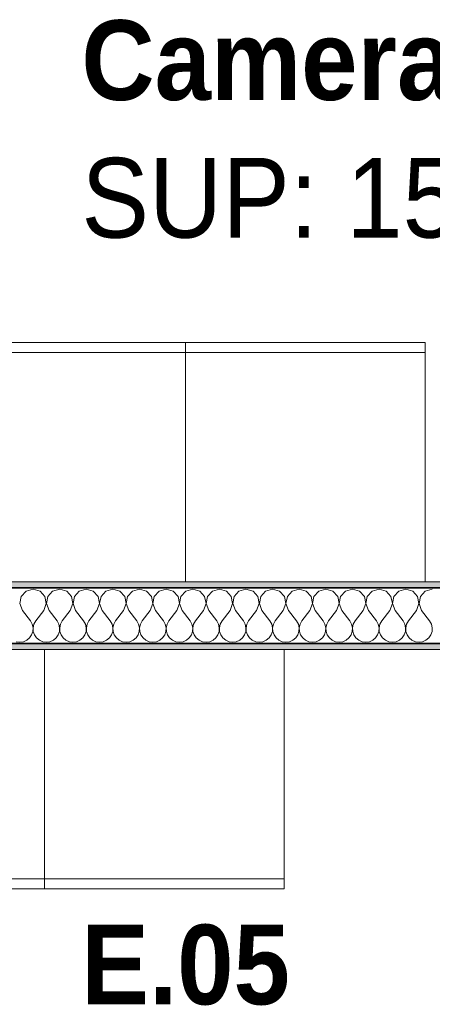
# Model space of a CAD drawing. Header units: metres. Extents: x -7.1 to 26.5, y -14.7 to 18.1.
# Tile 41 of 182: x 3.7 to 4.7, y 5.7 to 8.2. Entities that reach past the tile are written whole.
import ezdxf

# ---------------------------------------------------------------- set-up
doc = ezdxf.new("R2010")
doc.units = ezdxf.units.M
doc.linetypes.add('AUSGEZOGEN', pattern=[0])
for name, color, linetype in [('XR$1$015 Innenwände', 7, 'AUSGEZOGEN'), ('XR$1$015 Innenwände Schichttrennlinien', 7, 'AUSGEZOGEN'), ('XR$1$065 Möbel Einrichtung', 7, 'AUSGEZOGEN'), ('XR$1$080 Raumdefinitionen Kontur', 7, 'AUSGEZOGEN'), ('XR$2$080 Raumdefinitionen Text_1', 7, 'AUSGEZOGEN'), ('XR$3$015 Innenwände Bauteilschraffuren', 7, 'AUSGEZOGEN')]:
    doc.layers.add(name, color=color, linetype=linetype)
doc.styles.add('ARIAL', font='arial.ttf')

# ---------------------------------------------------------------- blocks, each defined once
blk = doc.blocks.new('COMPLEXOBJECT_162')
at = {"layer": 'XR$3$015 Innenwände Bauteilschraffuren', "color": 8, "linetype": 'AUSGEZOGEN', "lineweight": 13, "transparency": 33554687}
for p, q in [((3.6702, 6.7467), (3.6668, 6.7288)), ((3.6825, 6.7602), (3.6702, 6.7467)), ((3.7, 6.7652), (3.6825, 6.7602)), ((3.7175, 6.7602), (3.7, 6.7652)), ((3.7298, 6.7467), (3.7175, 6.7602)), ((3.7332, 6.7288), (3.7298, 6.7467)), ((3.7369, 6.7467), (3.7335, 6.7288)), ((3.7491, 6.7602), (3.7369, 6.7467)), ((3.7667, 6.7652), (3.7491, 6.7602)), ((3.7842, 6.7602), (3.7667, 6.7652)), ((3.7965, 6.7467), (3.7842, 6.7602)), ((3.7999, 6.7288), (3.7965, 6.7467)), ((3.8035, 6.7467), (3.8001, 6.7288)), ((3.8158, 6.7602), (3.8035, 6.7467)), ((3.8333, 6.7652), (3.8158, 6.7602)), ((3.8509, 6.7602), (3.8333, 6.7652)), ((3.8631, 6.7467), (3.8509, 6.7602)), ((3.8665, 6.7288), (3.8631, 6.7467)), ((3.8702, 6.7467), (3.8668, 6.7288)), ((3.8825, 6.7602), (3.8702, 6.7467)), ((3.9, 6.7652), (3.8825, 6.7602)), ((3.9175, 6.7602), (3.9, 6.7652)), ((3.9298, 6.7467), (3.9175, 6.7602)), ((3.9332, 6.7288), (3.9298, 6.7467)), ((3.9369, 6.7467), (3.9335, 6.7288)), ((3.9491, 6.7602), (3.9369, 6.7467)), ((3.9667, 6.7652), (3.9491, 6.7602)), ((3.9842, 6.7602), (3.9667, 6.7652)), ((3.9965, 6.7467), (3.9842, 6.7602)), ((3.9999, 6.7288), (3.9965, 6.7467)), ((4.0035, 6.7467), (4.0001, 6.7288)), ((4.0158, 6.7602), (4.0035, 6.7467)), ((4.0333, 6.7652), (4.0158, 6.7602)), ((4.0509, 6.7602), (4.0333, 6.7652)), ((4.0631, 6.7467), (4.0509, 6.7602)), ((4.0665, 6.7288), (4.0631, 6.7467)), ((4.0702, 6.7467), (4.0668, 6.7288)), ((4.0825, 6.7602), (4.0702, 6.7467)), ((4.1, 6.7652), (4.0825, 6.7602)), ((4.1175, 6.7602), (4.1, 6.7652)), ((4.1298, 6.7467), (4.1175, 6.7602)), ((4.1332, 6.7288), (4.1298, 6.7467)), ((4.1369, 6.7467), (4.1335, 6.7288)), ((4.1491, 6.7602), (4.1369, 6.7467)), ((4.1667, 6.7652), (4.1491, 6.7602)), ((4.1842, 6.7602), (4.1667, 6.7652)), ((4.1965, 6.7467), (4.1842, 6.7602)), ((4.1999, 6.7288), (4.1965, 6.7467)), ((4.2035, 6.7467), (4.2001, 6.7288)), ((4.2158, 6.7602), (4.2035, 6.7467)), ((4.2333, 6.7652), (4.2158, 6.7602)), ((4.2509, 6.7602), (4.2333, 6.7652)), ((4.2631, 6.7467), (4.2509, 6.7602)), ((4.2665, 6.7288), (4.2631, 6.7467)), ((4.2702, 6.7467), (4.2668, 6.7288)), ((4.2825, 6.7602), (4.2702, 6.7467)), ((4.3, 6.7652), (4.2825, 6.7602)), ((4.3175, 6.7602), (4.3, 6.7652)), ((4.3298, 6.7467), (4.3175, 6.7602)), ((4.3332, 6.7288), (4.3298, 6.7467)), ((4.3369, 6.7467), (4.3335, 6.7288)), ((4.3491, 6.7602), (4.3369, 6.7467)), ((4.3667, 6.7652), (4.3491, 6.7602)), ((4.3842, 6.7602), (4.3667, 6.7652)), ((4.3965, 6.7467), (4.3842, 6.7602)), ((4.3999, 6.7288), (4.3965, 6.7467)), ((4.4035, 6.7467), (4.4001, 6.7288)), ((4.4158, 6.7602), (4.4035, 6.7467)), ((4.4333, 6.7652), (4.4158, 6.7602)), ((4.4509, 6.7602), (4.4333, 6.7652)), ((4.4631, 6.7467), (4.4509, 6.7602)), ((4.4665, 6.7288), (4.4631, 6.7467)), ((4.4702, 6.7467), (4.4668, 6.7288)), ((4.4825, 6.7602), (4.4702, 6.7467)), ((4.5, 6.7652), (4.4825, 6.7602)), ((4.5175, 6.7602), (4.5, 6.7652)), ((4.5298, 6.7467), (4.5175, 6.7602)), ((4.5332, 6.7288), (4.5298, 6.7467)), ((4.5369, 6.7467), (4.5335, 6.7288)), ((4.5491, 6.7602), (4.5369, 6.7467)), ((4.5667, 6.7652), (4.5491, 6.7602)), ((4.5842, 6.7602), (4.5667, 6.7652)), ((4.5965, 6.7467), (4.5842, 6.7602)), ((4.5999, 6.7288), (4.5965, 6.7467)), ((4.6035, 6.7467), (4.6001, 6.7288)), ((4.6158, 6.7602), (4.6035, 6.7467)), ((4.6333, 6.7652), (4.6158, 6.7602)), ((4.6509, 6.7602), (4.6333, 6.7652)), ((4.6631, 6.7467), (4.6509, 6.7602)), ((4.6665, 6.7288), (4.6631, 6.7467)), ((4.6702, 6.7467), (4.6668, 6.7288)), ((4.6825, 6.7602), (4.6702, 6.7467)), ((4.7, 6.7652), (4.6825, 6.7602)), ((3.6668, 6.7288), (3.6733, 6.7118)), ((3.7267, 6.7118), (3.7332, 6.7288)), ((3.7335, 6.7288), (3.74, 6.7118)), ((3.7933, 6.7118), (3.7999, 6.7288)), ((3.8001, 6.7288), (3.8067, 6.7118)), ((3.86, 6.7118), (3.8665, 6.7288)), ((3.8668, 6.7288), (3.8733, 6.7118)), ((3.9267, 6.7118), (3.9332, 6.7288)), ((3.9335, 6.7288), (3.94, 6.7118)), ((3.9933, 6.7118), (3.9999, 6.7288)), ((4.0001, 6.7288), (4.0067, 6.7118)), ((4.06, 6.7118), (4.0665, 6.7288)), ((4.0668, 6.7288), (4.0733, 6.7118)), ((4.1267, 6.7118), (4.1332, 6.7288)), ((4.1335, 6.7288), (4.14, 6.7118)), ((4.1933, 6.7118), (4.1999, 6.7288)), ((4.2001, 6.7288), (4.2067, 6.7118)), ((4.26, 6.7118), (4.2665, 6.7288)), ((4.2668, 6.7288), (4.2733, 6.7118)), ((4.3267, 6.7118), (4.3332, 6.7288)), ((4.3335, 6.7288), (4.34, 6.7118)), ((4.3933, 6.7118), (4.3999, 6.7288)), ((4.4001, 6.7288), (4.4067, 6.7118)), ((4.46, 6.7118), (4.4665, 6.7288)), ((4.4668, 6.7288), (4.4733, 6.7118)), ((4.5267, 6.7118), (4.5332, 6.7288)), ((4.5335, 6.7288), (4.54, 6.7118)), ((4.5933, 6.7118), (4.5999, 6.7288)), ((4.6001, 6.7288), (4.6067, 6.7118)), ((4.66, 6.7118), (4.6665, 6.7288)), ((4.6668, 6.7288), (4.6733, 6.7118)), ((3.6733, 6.7118), (3.6933, 6.6852)), ((3.7267, 6.7118), (3.7067, 6.6852)), ((3.74, 6.7118), (3.76, 6.6852)), ((3.7933, 6.7118), (3.7733, 6.6852)), ((3.8067, 6.7118), (3.8267, 6.6852)), ((3.86, 6.7118), (3.84, 6.6852)), ((3.8733, 6.7118), (3.8933, 6.6852)), ((3.9267, 6.7118), (3.9067, 6.6852)), ((3.94, 6.7118), (3.96, 6.6852)), ((3.9933, 6.7118), (3.9733, 6.6852)), ((4.0067, 6.7118), (4.0267, 6.6852)), ((4.06, 6.7118), (4.04, 6.6852)), ((4.0733, 6.7118), (4.0933, 6.6852)), ((4.1267, 6.7118), (4.1067, 6.6852)), ((4.14, 6.7118), (4.16, 6.6852)), ((4.1933, 6.7118), (4.1733, 6.6852)), ((4.2067, 6.7118), (4.2267, 6.6852)), ((4.26, 6.7118), (4.24, 6.6852)), ((4.2733, 6.7118), (4.2933, 6.6852)), ((4.3267, 6.7118), (4.3067, 6.6852)), ((4.34, 6.7118), (4.36, 6.6852)), ((4.3933, 6.7118), (4.3733, 6.6852)), ((4.4067, 6.7118), (4.4267, 6.6852)), ((4.46, 6.7118), (4.44, 6.6852)), ((4.4733, 6.7118), (4.4933, 6.6852)), ((4.5267, 6.7118), (4.5067, 6.6852)), ((4.54, 6.7118), (4.56, 6.6852)), ((4.5933, 6.7118), (4.5733, 6.6852)), ((4.6067, 6.7118), (4.6267, 6.6852)), ((4.66, 6.7118), (4.64, 6.6852)), ((4.6733, 6.7118), (4.6933, 6.6852)), ((3.6978, 6.6771), (3.6933, 6.6852)), ((3.6999, 6.6682), (3.6978, 6.6771)), ((3.7022, 6.6771), (3.7001, 6.6682)), ((3.7067, 6.6852), (3.7022, 6.6771)), ((3.7645, 6.6771), (3.76, 6.6852)), ((3.7665, 6.6682), (3.7645, 6.6771)), ((3.7689, 6.6771), (3.7668, 6.6682)), ((3.7733, 6.6852), (3.7689, 6.6771)), ((3.8311, 6.6771), (3.8267, 6.6852)), ((3.8332, 6.6682), (3.8311, 6.6771)), ((3.8355, 6.6771), (3.8335, 6.6682)), ((3.84, 6.6852), (3.8355, 6.6771)), ((3.8978, 6.6771), (3.8933, 6.6852)), ((3.8999, 6.6682), (3.8978, 6.6771)), ((3.9022, 6.6771), (3.9001, 6.6682)), ((3.9067, 6.6852), (3.9022, 6.6771)), ((3.9645, 6.6771), (3.96, 6.6852)), ((3.9665, 6.6682), (3.9645, 6.6771)), ((3.9689, 6.6771), (3.9668, 6.6682)), ((3.9733, 6.6852), (3.9689, 6.6771)), ((4.0311, 6.6771), (4.0267, 6.6852)), ((4.0332, 6.6682), (4.0311, 6.6771)), ((4.0355, 6.6771), (4.0335, 6.6682)), ((4.04, 6.6852), (4.0355, 6.6771)), ((4.0978, 6.6771), (4.0933, 6.6852)), ((4.0999, 6.6682), (4.0978, 6.6771)), ((4.1022, 6.6771), (4.1001, 6.6682)), ((4.1067, 6.6852), (4.1022, 6.6771)), ((4.1645, 6.6771), (4.16, 6.6852)), ((4.1665, 6.6682), (4.1645, 6.6771)), ((4.1689, 6.6771), (4.1668, 6.6682)), ((4.1733, 6.6852), (4.1689, 6.6771)), ((4.2311, 6.6771), (4.2267, 6.6852)), ((4.2332, 6.6682), (4.2311, 6.6771)), ((4.2355, 6.6771), (4.2335, 6.6682)), ((4.24, 6.6852), (4.2355, 6.6771)), ((4.2978, 6.6771), (4.2933, 6.6852)), ((4.2999, 6.6682), (4.2978, 6.6771)), ((4.3022, 6.6771), (4.3001, 6.6682)), ((4.3067, 6.6852), (4.3022, 6.6771)), ((4.3645, 6.6771), (4.36, 6.6852)), ((4.3665, 6.6682), (4.3645, 6.6771)), ((4.3689, 6.6771), (4.3668, 6.6682)), ((4.3733, 6.6852), (4.3689, 6.6771)), ((4.4311, 6.6771), (4.4267, 6.6852)), ((4.4332, 6.6682), (4.4311, 6.6771)), ((4.4355, 6.6771), (4.4335, 6.6682)), ((4.44, 6.6852), (4.4355, 6.6771)), ((4.4978, 6.6771), (4.4933, 6.6852)), ((4.4999, 6.6682), (4.4978, 6.6771)), ((4.5022, 6.6771), (4.5001, 6.6682)), ((4.5067, 6.6852), (4.5022, 6.6771)), ((4.5645, 6.6771), (4.56, 6.6852)), ((4.5665, 6.6682), (4.5645, 6.6771)), ((4.5689, 6.6771), (4.5668, 6.6682)), ((4.5733, 6.6852), (4.5689, 6.6771)), ((4.6311, 6.6771), (4.6267, 6.6852)), ((4.6332, 6.6682), (4.6311, 6.6771)), ((4.6355, 6.6771), (4.6335, 6.6682)), ((4.64, 6.6852), (4.6355, 6.6771)), ((4.6978, 6.6771), (4.6933, 6.6852)), ((4.6999, 6.6682), (4.6978, 6.6771)), ((3.6913, 6.6427), (3.6965, 6.6503)), ((3.6965, 6.6503), (3.6994, 6.659)), ((3.6994, 6.659), (3.6999, 6.6682)), ((3.7001, 6.6682), (3.7006, 6.659)), ((3.7006, 6.659), (3.7035, 6.6503)), ((3.7035, 6.6503), (3.7087, 6.6427)), ((3.7579, 6.6427), (3.7631, 6.6503)), ((3.7631, 6.6503), (3.7661, 6.659)), ((3.7661, 6.659), (3.7665, 6.6682)), ((3.7668, 6.6682), (3.7672, 6.659)), ((3.7672, 6.659), (3.7702, 6.6503)), ((3.7702, 6.6503), (3.7754, 6.6427)), ((3.8246, 6.6427), (3.8298, 6.6503)), ((3.8298, 6.6503), (3.8328, 6.659)), ((3.8328, 6.659), (3.8332, 6.6682)), ((3.8335, 6.6682), (3.8339, 6.659)), ((3.8339, 6.659), (3.8369, 6.6503)), ((3.8369, 6.6503), (3.8421, 6.6427)), ((3.8913, 6.6427), (3.8965, 6.6503)), ((3.8965, 6.6503), (3.8994, 6.659)), ((3.8994, 6.659), (3.8999, 6.6682)), ((3.9001, 6.6682), (3.9006, 6.659)), ((3.9006, 6.659), (3.9035, 6.6503)), ((3.9035, 6.6503), (3.9087, 6.6427)), ((3.9579, 6.6427), (3.9631, 6.6503)), ((3.9631, 6.6503), (3.9661, 6.659)), ((3.9661, 6.659), (3.9665, 6.6682)), ((3.9668, 6.6682), (3.9672, 6.659)), ((3.9672, 6.659), (3.9702, 6.6503)), ((3.9702, 6.6503), (3.9754, 6.6427)), ((4.0246, 6.6427), (4.0298, 6.6503)), ((4.0298, 6.6503), (4.0328, 6.659)), ((4.0328, 6.659), (4.0332, 6.6682)), ((4.0335, 6.6682), (4.0339, 6.659)), ((4.0339, 6.659), (4.0369, 6.6503)), ((4.0369, 6.6503), (4.0421, 6.6427)), ((4.0913, 6.6427), (4.0965, 6.6503)), ((4.0965, 6.6503), (4.0994, 6.659)), ((4.0994, 6.659), (4.0999, 6.6682)), ((4.1001, 6.6682), (4.1006, 6.659)), ((4.1006, 6.659), (4.1035, 6.6503)), ((4.1035, 6.6503), (4.1087, 6.6427)), ((4.1579, 6.6427), (4.1631, 6.6503)), ((4.1631, 6.6503), (4.1661, 6.659)), ((4.1661, 6.659), (4.1665, 6.6682)), ((4.1668, 6.6682), (4.1672, 6.659)), ((4.1672, 6.659), (4.1702, 6.6503)), ((4.1702, 6.6503), (4.1754, 6.6427)), ((4.2246, 6.6427), (4.2298, 6.6503)), ((4.2298, 6.6503), (4.2328, 6.659)), ((4.2328, 6.659), (4.2332, 6.6682)), ((4.2335, 6.6682), (4.2339, 6.659)), ((4.2339, 6.659), (4.2369, 6.6503)), ((4.2369, 6.6503), (4.2421, 6.6427)), ((4.2913, 6.6427), (4.2965, 6.6503)), ((4.2965, 6.6503), (4.2994, 6.659)), ((4.2994, 6.659), (4.2999, 6.6682)), ((4.3001, 6.6682), (4.3006, 6.659)), ((4.3006, 6.659), (4.3035, 6.6503)), ((4.3035, 6.6503), (4.3087, 6.6427)), ((4.3579, 6.6427), (4.3631, 6.6503)), ((4.3631, 6.6503), (4.3661, 6.659)), ((4.3661, 6.659), (4.3665, 6.6682)), ((4.3668, 6.6682), (4.3672, 6.659)), ((4.3672, 6.659), (4.3702, 6.6503)), ((4.3702, 6.6503), (4.3754, 6.6427)), ((4.4246, 6.6427), (4.4298, 6.6503)), ((4.4298, 6.6503), (4.4328, 6.659)), ((4.4328, 6.659), (4.4332, 6.6682)), ((4.4335, 6.6682), (4.4339, 6.659)), ((4.4339, 6.659), (4.4369, 6.6503)), ((4.4369, 6.6503), (4.4421, 6.6427)), ((4.4913, 6.6427), (4.4965, 6.6503)), ((4.4965, 6.6503), (4.4994, 6.659)), ((4.4994, 6.659), (4.4999, 6.6682)), ((4.5001, 6.6682), (4.5006, 6.659)), ((4.5006, 6.659), (4.5035, 6.6503)), ((4.5035, 6.6503), (4.5087, 6.6427)), ((4.5579, 6.6427), (4.5631, 6.6503)), ((4.5631, 6.6503), (4.5661, 6.659)), ((4.5661, 6.659), (4.5665, 6.6682)), ((4.5668, 6.6682), (4.5672, 6.659)), ((4.5672, 6.659), (4.5702, 6.6503)), ((4.5702, 6.6503), (4.5754, 6.6427)), ((4.6246, 6.6427), (4.6298, 6.6503)), ((4.6298, 6.6503), (4.6328, 6.659)), ((4.6328, 6.659), (4.6332, 6.6682)), ((4.6335, 6.6682), (4.6339, 6.659)), ((4.6339, 6.659), (4.6369, 6.6503)), ((4.6369, 6.6503), (4.6421, 6.6427)), ((4.6913, 6.6427), (4.6965, 6.6503)), ((4.6965, 6.6503), (4.6994, 6.659)), ((4.6994, 6.659), (4.6999, 6.6682)), ((3.6576, 6.6331), (3.6667, 6.6318)), ((3.6667, 6.6318), (3.6758, 6.6331)), ((3.6758, 6.6331), (3.6842, 6.6368)), ((3.6842, 6.6368), (3.6913, 6.6427)), ((3.7087, 6.6427), (3.7158, 6.6368)), ((3.7158, 6.6368), (3.7242, 6.6331)), ((3.7242, 6.6331), (3.7333, 6.6318)), ((3.7333, 6.6318), (3.7424, 6.6331)), ((3.7424, 6.6331), (3.7509, 6.6368)), ((3.7509, 6.6368), (3.7579, 6.6427)), ((3.7754, 6.6427), (3.7825, 6.6368)), ((3.7825, 6.6368), (3.7909, 6.6331)), ((3.7909, 6.6331), (3.8, 6.6318)), ((3.8, 6.6318), (3.8091, 6.6331)), ((3.8091, 6.6331), (3.8175, 6.6368)), ((3.8175, 6.6368), (3.8246, 6.6427)), ((3.8421, 6.6427), (3.8491, 6.6368)), ((3.8491, 6.6368), (3.8576, 6.6331)), ((3.8576, 6.6331), (3.8667, 6.6318)), ((3.8667, 6.6318), (3.8758, 6.6331)), ((3.8758, 6.6331), (3.8842, 6.6368)), ((3.8842, 6.6368), (3.8913, 6.6427)), ((3.9087, 6.6427), (3.9158, 6.6368)), ((3.9158, 6.6368), (3.9242, 6.6331)), ((3.9242, 6.6331), (3.9333, 6.6318)), ((3.9333, 6.6318), (3.9424, 6.6331)), ((3.9424, 6.6331), (3.9509, 6.6368)), ((3.9509, 6.6368), (3.9579, 6.6427)), ((3.9754, 6.6427), (3.9825, 6.6368)), ((3.9825, 6.6368), (3.9909, 6.6331)), ((3.9909, 6.6331), (4, 6.6318)), ((4, 6.6318), (4.0091, 6.6331)), ((4.0091, 6.6331), (4.0175, 6.6368)), ((4.0175, 6.6368), (4.0246, 6.6427)), ((4.0421, 6.6427), (4.0491, 6.6368)), ((4.0491, 6.6368), (4.0576, 6.6331)), ((4.0576, 6.6331), (4.0667, 6.6318)), ((4.0667, 6.6318), (4.0758, 6.6331)), ((4.0758, 6.6331), (4.0842, 6.6368)), ((4.0842, 6.6368), (4.0913, 6.6427)), ((4.1087, 6.6427), (4.1158, 6.6368)), ((4.1158, 6.6368), (4.1242, 6.6331)), ((4.1242, 6.6331), (4.1333, 6.6318)), ((4.1333, 6.6318), (4.1424, 6.6331)), ((4.1424, 6.6331), (4.1509, 6.6368)), ((4.1509, 6.6368), (4.1579, 6.6427)), ((4.1754, 6.6427), (4.1825, 6.6368)), ((4.1825, 6.6368), (4.1909, 6.6331)), ((4.1909, 6.6331), (4.2, 6.6318)), ((4.2, 6.6318), (4.2091, 6.6331)), ((4.2091, 6.6331), (4.2175, 6.6368)), ((4.2175, 6.6368), (4.2246, 6.6427)), ((4.2421, 6.6427), (4.2491, 6.6368)), ((4.2491, 6.6368), (4.2576, 6.6331)), ((4.2576, 6.6331), (4.2667, 6.6318)), ((4.2667, 6.6318), (4.2758, 6.6331)), ((4.2758, 6.6331), (4.2842, 6.6368)), ((4.2842, 6.6368), (4.2913, 6.6427)), ((4.3087, 6.6427), (4.3158, 6.6368)), ((4.3158, 6.6368), (4.3242, 6.6331)), ((4.3242, 6.6331), (4.3333, 6.6318)), ((4.3333, 6.6318), (4.3424, 6.6331)), ((4.3424, 6.6331), (4.3509, 6.6368)), ((4.3509, 6.6368), (4.3579, 6.6427)), ((4.3754, 6.6427), (4.3825, 6.6368)), ((4.3825, 6.6368), (4.3909, 6.6331)), ((4.3909, 6.6331), (4.4, 6.6318)), ((4.4, 6.6318), (4.4091, 6.6331)), ((4.4091, 6.6331), (4.4175, 6.6368)), ((4.4175, 6.6368), (4.4246, 6.6427)), ((4.4421, 6.6427), (4.4491, 6.6368)), ((4.4491, 6.6368), (4.4576, 6.6331)), ((4.4576, 6.6331), (4.4667, 6.6318)), ((4.4667, 6.6318), (4.4758, 6.6331)), ((4.4758, 6.6331), (4.4842, 6.6368)), ((4.4842, 6.6368), (4.4913, 6.6427)), ((4.5087, 6.6427), (4.5158, 6.6368)), ((4.5158, 6.6368), (4.5242, 6.6331)), ((4.5242, 6.6331), (4.5333, 6.6318)), ((4.5333, 6.6318), (4.5424, 6.6331)), ((4.5424, 6.6331), (4.5509, 6.6368)), ((4.5509, 6.6368), (4.5579, 6.6427)), ((4.5754, 6.6427), (4.5825, 6.6368)), ((4.5825, 6.6368), (4.5909, 6.6331)), ((4.5909, 6.6331), (4.6, 6.6318)), ((4.6, 6.6318), (4.6091, 6.6331)), ((4.6091, 6.6331), (4.6175, 6.6368)), ((4.6175, 6.6368), (4.6246, 6.6427)), ((4.6421, 6.6427), (4.6491, 6.6368)), ((4.6491, 6.6368), (4.6576, 6.6331)), ((4.6576, 6.6331), (4.6667, 6.6318)), ((4.6667, 6.6318), (4.6758, 6.6331)), ((4.6758, 6.6331), (4.6842, 6.6368)), ((4.6842, 6.6368), (4.6913, 6.6427))]:
    blk.add_line(p, q, dxfattribs=at)

msp = doc.modelspace()

# ---------------------------------------------------------------- hatches: boundary and pattern name
at = {"layer": 'XR$3$015 Innenwände Bauteilschraffuren', "linetype": 'AUSGEZOGEN', "lineweight": 13, "true_color": 0x202020, "transparency": 33554687}
for points in [[(6.1018, 6.7835), (2.2818, 6.7835), (2.2818, 6.7685), (6.1018, 6.7685)], [(6.1018, 6.6285), (2.2818, 6.6285), (2.2818, 6.6135), (6.1018, 6.6135)]]:
    msp.add_hatch(color=250, dxfattribs=at).paths.add_polyline_path(points)

# ---------------------------------------------------------------- linework, layer by layer
at = {"layer": 'XR$1$015 Innenwände', "color": 7, "linetype": 'AUSGEZOGEN', "lineweight": 18, "transparency": 33554687}
for p, q in [((6.1018, 6.7835), (2.2818, 6.7835)), ((2.2818, 6.6135), (6.1018, 6.6135))]:
    msp.add_line(p, q, dxfattribs=at)
at = {"layer": 'XR$1$015 Innenwände Schichttrennlinien', "color": 7, "linetype": 'AUSGEZOGEN', "lineweight": 35, "transparency": 33554687}
for p, q in [((6.1018, 6.7685), (2.2818, 6.7685)), ((6.1018, 6.6285), (2.2818, 6.6285))]:
    msp.add_line(p, q, dxfattribs=at)
at = {"layer": 'XR$1$065 Möbel Einrichtung', "color": 8, "linetype": 'AUSGEZOGEN', "lineweight": 13, "transparency": 33554687}
for p, q in [((4.0818, 7.3585), (3.4818, 7.3585)), ((4.6818, 7.3585), (4.0818, 7.3585)), ((3.1287, 6.0385), (3.7287, 6.0385)), ((3.7287, 6.0385), (4.3287, 6.0385))]:
    msp.add_line(p, q, dxfattribs=at)
for points in [[(4.0818, 7.3835), (3.4818, 7.3835), (3.4818, 6.7835), (4.0818, 6.7835), (4.0818, 7.3835)], [(4.6818, 7.3835), (4.0818, 7.3835), (4.0818, 6.7835), (4.6818, 6.7835), (4.6818, 7.3835)], [(3.1287, 6.0135), (3.7287, 6.0135), (3.7287, 6.6135), (3.1287, 6.6135), (3.1287, 6.0135)], [(3.7287, 6.0135), (4.3287, 6.0135), (4.3287, 6.6135), (3.7287, 6.6135), (3.7287, 6.0135)]]:
    msp.add_lwpolyline(points, close=True, dxfattribs=at)
at = {"layer": 'XR$1$080 Raumdefinitionen Kontur', "color": 8, "linetype": 'AUSGEZOGEN', "lineweight": 13, "transparency": 33554687}
for points in [[(2.2818, 10.7335), (2.2818, 6.7835), (6.1018, 6.7835), (6.1018, 10.7335), (2.2818, 10.7335)], [(6.1018, 3.7535), (6.1018, 6.6135), (2.2818, 6.6135), (2.2818, 3.7535), (6.1018, 3.7535)]]:
    msp.add_lwpolyline(points, close=True, dxfattribs=at)

# ---------------------------------------------------------------- block references
at = {"layer": 'XR$3$015 Innenwände Bauteilschraffuren', "color": 8, "linetype": 'AUSGEZOGEN', "lineweight": 13, "transparency": 33554687}
msp.add_blockref('COMPLEXOBJECT_162', (0, 0), dxfattribs=at)

# ---------------------------------------------------------------- texts
at = {"layer": 'XR$2$080 Raumdefinitionen Text_1', "color": 7, "linetype": 'AUSGEZOGEN', "transparency": 33554687, "char_height": 0.2, "attachment_point": 1, "line_spacing_factor": 0.903614, "style": 'ARIAL'}
for s, insert, width in [('\\A1;{\\fArial|b1|i0|c162|p34;\\W0.90909;E.04}\\P{\\fArial|b1|i0|c162|p34;\\W0.90909;Camera}\\P{\\W0.90909;SUP: 15.09 m\\H0.6x;\\S2^ ;}', (3.821, 8.4933), 1.782687), ('\\A1;{\\fArial|b1|i0|c162|p34;\\W0.90909;E.05}\\P{\\fArial|b1|i0|c162|p34;\\W0.90909;Camera\\P\\fArial|b0|i0|c162|p34;SUP: 10.93 m\\H0.6x;\\S2^ ;}', (3.821, 5.9233), 1.702129)]:
    msp.add_mtext(s, dxfattribs=dict(at, insert=insert, width=width))

doc.saveas('drawing.dxf')
